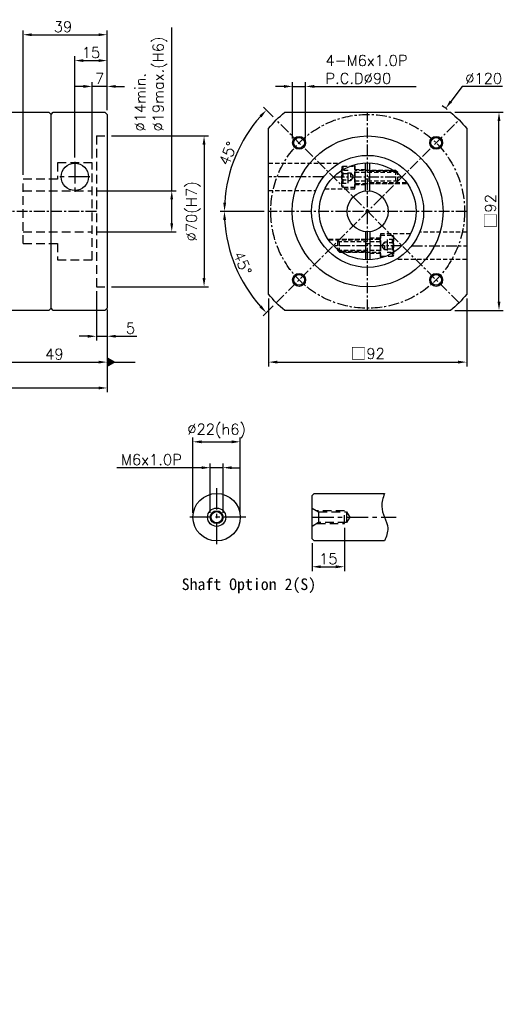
# Model space of a CAD drawing. Header units: millimetres. Extents: x -346 to 775, y -19 to 500.
# Tile 2 of 2: x -25 to 200, y -19 to 438. Entities that reach past the tile are written whole.
import ezdxf

# ---------------------------------------------------------------- set-up
doc = ezdxf.new("R2010")
doc.units = ezdxf.units.MM
doc.header["$LTSCALE"] = 4
doc.linetypes.add('CENTER', pattern=[2, 1.25, -0.25, 0.25, -0.25])
doc.linetypes.add('DASHED', pattern=[0.75, 0.5, -0.25])
for name, color, linetype in [('DIM', 6, 'Continuous'), ('MF90X1-012', 7, 'Continuous'), ('MF90X1-212', 7, 'Continuous'), ('中心線', 1, 'CENTER'), ('圖框', 7, 'Continuous'), ('虛線', 170, 'DASHED')]:
    doc.layers.add(name, color=color, linetype=linetype)
doc.styles.get("Standard").update_dxf_attribs({"font": 'romans.shx'})
doc.dimstyles.new('R', dxfattribs={"dimscale": 2, "dimtxt": 2.5, "dimasz": 2, "dimexe": 1, "dimexo": 1, "dimgap": 0.6, "dimtad": 1, "dimtoh": 1, "dimdec": 4, "dimdsep": 46, "dimtxsty": 'Standard', "dimcen": 0.5, "dimdle": 1, "dimclrt": 7, "dimadec": 4, "dimazin": 2, "dimtfac": 1, "dimtdec": 4, "dimtofl": 0, "dimtmove": 0, "dimatfit": 3, "dimfxl": 0, "dimtolj": 1, "dimarcsym": 0})
doc.dimstyles.get("Standard").update_dxf_attribs({"dimscale": 2, "dimtxt": 2.5, "dimasz": 2, "dimexe": 1, "dimexo": 1, "dimgap": 0.6, "dimtad": 1, "dimdec": 4, "dimdsep": 46, "dimtxsty": 'Standard', "dimcen": 0.5, "dimdle": 1, "dimclrt": 7, "dimadec": 4, "dimazin": 2, "dimtfac": 1, "dimtdec": 4, "dimtofl": 0, "dimtmove": 0, "dimatfit": 3, "dimfxl": 0, "dimtolj": 1, "dimarcsym": 0})

# ---------------------------------------------------------------- blocks, each defined once
blk = doc.blocks.new('*D40')
at = {"layer": 'Defpoints', "color": 0, "ltscale": 2}
for p in [(10.82, 314.01), (15.82, 304.01), (15.82, 291.01)]:
    blk.add_point(p, dxfattribs=at)
at = {"layer": '圖框', "color": 0, "lineweight": -2, "ltscale": 2}
for p, q in [((10.82, 312.01), (10.82, 289.01)), ((15.82, 302.01), (15.82, 289.01)), ((6.82, 291.01), (2.82, 291.01)), ((10.82, 291.01), (15.82, 291.01)), ((19.82, 291.01), (29.55, 291.01))]:
    blk.add_line(p, q, dxfattribs=at)
at = {"layer": '圖框', "color": 0, "ltscale": 2}
for points in [[(6.82, 291.67), (6.82, 290.34), (10.82, 291.01)], [(19.82, 291.67), (19.82, 290.34), (15.82, 291.01)]]:
    blk.add_solid(points, dxfattribs=at)
at = {"layer": '圖框', "color": 7, "ltscale": 2, "insert": (26.68, 294.71), "char_height": 5, "attachment_point": 5}
blk.add_mtext('\\A1;5', dxfattribs=at)
blk = doc.blocks.new('*D41')
at = {"color": 0, "lineweight": -2}
for p, q in [((-168.68, 337.01), (-168.68, 265.01)), ((15.82, 302.01), (15.82, 265.01)), ((-164.68, 267.01), (11.82, 267.01))]:
    blk.add_line(p, q, dxfattribs=at)
at = {"color": 0}
for points in [[(-164.68, 267.67), (-164.68, 266.34), (-168.68, 267.01)], [(11.82, 267.67), (11.82, 266.34), (15.82, 267.01)]]:
    blk.add_solid(points, dxfattribs=at)
at = {"layer": 'Defpoints', "color": 0}
for p in [(-168.68, 339.01), (15.82, 304.01), (15.82, 267.01)]:
    blk.add_point(p, dxfattribs=at)
at = {"color": 7, "insert": (-76.43, 270.71), "char_height": 5, "attachment_point": 5}
blk.add_mtext('\\A1;184.5', dxfattribs=at)
blk = doc.blocks.new('*D22')
at = {"color": 0, "lineweight": -2}
for p, q in [((45.82, 358.51), (45.82, 434.38)), ((10.82, 358.51), (47.82, 358.51)), ((45.82, 343.51), (45.82, 354.51)), ((10.82, 339.51), (47.82, 339.51))]:
    blk.add_line(p, q, dxfattribs=at)
at = {"color": 0}
for points in [[(45.15, 354.51), (46.48, 354.51), (45.82, 358.51)], [(45.15, 343.51), (46.48, 343.51), (45.82, 339.51)]]:
    blk.add_solid(points, dxfattribs=at)
at = {"layer": 'Defpoints', "color": 0}
for p in [(8.82, 358.51), (8.82, 339.51), (45.82, 339.51)]:
    blk.add_point(p, dxfattribs=at)
at = {"color": 7, "insert": (28.67, 386.04), "char_height": 5, "attachment_point": 1, "rotation": 90}
blk.add_mtext('\\A1;%%C14min.\\P%%C19max.(H6)', dxfattribs=at)
blk = doc.blocks.new('*D42')
at = {"color": 0, "lineweight": -2}
for p, q in [((17.82, 384.01), (62.82, 384.01)), ((60.82, 380.01), (60.82, 318.01)), ((17.82, 314.01), (62.82, 314.01))]:
    blk.add_line(p, q, dxfattribs=at)
at = {"color": 0}
for points in [[(60.15, 380.01), (61.48, 380.01), (60.82, 384.01)], [(60.15, 318.01), (61.48, 318.01), (60.82, 314.01)]]:
    blk.add_solid(points, dxfattribs=at)
at = {"layer": 'Defpoints', "color": 0}
for p in [(15.82, 384.01), (15.82, 314.01), (60.82, 314.01)]:
    blk.add_point(p, dxfattribs=at)
at = {"color": 7, "insert": (55.81, 349.01), "char_height": 5, "attachment_point": 5, "rotation": 90}
blk.add_mtext('\\A1;%%C70(H7)', dxfattribs=at)
blk = doc.blocks.new('*D43')
at = {"color": 0, "lineweight": -2}
for p, q in [((-23.18, 366.01), (-23.18, 433.01)), ((-19.18, 431.01), (11.82, 431.01)), ((15.82, 396.01), (15.82, 433.01))]:
    blk.add_line(p, q, dxfattribs=at)
at = {"color": 0}
for points in [[(-19.18, 431.67), (-19.18, 430.34), (-23.18, 431.01)], [(11.82, 431.67), (11.82, 430.34), (15.82, 431.01)]]:
    blk.add_solid(points, dxfattribs=at)
at = {"layer": 'Defpoints', "color": 0}
for p in [(15.82, 431.01), (15.82, 394.01), (-23.18, 364.01)]:
    blk.add_point(p, dxfattribs=at)
at = {"color": 7, "insert": (-4.68, 434.71), "char_height": 5, "attachment_point": 5}
blk.add_mtext('\\A1;39', dxfattribs=at)
blk = doc.blocks.new('*D44')
at = {"layer": 'Defpoints', "color": 0}
for p in [(15.82, 419.01), (15.82, 394.01), (0.82, 372.01)]:
    blk.add_point(p, dxfattribs=at)
at = {"layer": '圖框', "color": 0, "lineweight": -2}
for p, q in [((0.82, 374.01), (0.82, 421.01)), ((15.82, 396.01), (15.82, 421.01)), ((4.82, 419.01), (11.82, 419.01))]:
    blk.add_line(p, q, dxfattribs=at)
at = {"layer": '圖框', "color": 0}
for points in [[(4.82, 419.67), (4.82, 418.34), (0.82, 419.01)], [(11.82, 419.67), (11.82, 418.34), (15.82, 419.01)]]:
    blk.add_solid(points, dxfattribs=at)
at = {"layer": '圖框', "color": 7, "insert": (8.32, 422.71), "char_height": 5, "attachment_point": 5}
blk.add_mtext('\\A1;15', dxfattribs=at)
blk = doc.blocks.new('*D23')
at = {"layer": 'Defpoints', "color": 0, "ltscale": 2}
for p in [(94.37, 391.43), (79.21, 382.25), (90.79, 349.01), (182.79, 349.01), (179.22, 306.58)]:
    blk.add_point(p, dxfattribs=at)
at = {"layer": '圖框', "color": 0, "lineweight": -2, "ltscale": 2}
for p, q in [((92.95, 392.85), (88.36, 397.43)), ((88.79, 349.01), (68.3, 349.01))]:
    blk.add_line(p, q, dxfattribs=at)
blk.add_arc((136.79, 349.01), 66.49, 138.4474, 176.5526, dxfattribs=at)
at = {"layer": '圖框', "color": 0, "ltscale": 2}
for points in [[(86.55, 393.57), (87.52, 392.65), (89.78, 396.02)], [(71.09, 352.98), (69.76, 353.02), (70.3, 349.01)]]:
    blk.add_solid(points, dxfattribs=at)
at = {"layer": '圖框', "color": 7, "ltscale": 2, "insert": (71.95, 375.87), "char_height": 5, "attachment_point": 5, "rotation": 67.5}
blk.add_mtext('\\A1;45°', dxfattribs=at)
blk = doc.blocks.new('*D24')
at = {"layer": 'Defpoints', "color": 0}
for p in [(179.22, 391.43), (90.79, 349.01), (182.79, 349.01), (72.52, 331.78), (94.37, 306.58)]:
    blk.add_point(p, dxfattribs=at)
at = {"layer": '圖框', "color": 0, "lineweight": -2}
for p, q in [((88.79, 349.01), (68.26, 349.01)), ((92.95, 305.16), (88.33, 300.54))]:
    blk.add_line(p, q, dxfattribs=at)
blk.add_arc((136.79, 349.01), 66.54, 183.445, 221.555, dxfattribs=at)
at = {"layer": '圖框', "color": 0}
for points in [[(69.71, 344.99), (71.04, 345.03), (70.26, 349.01)], [(87.49, 305.33), (86.52, 304.41), (89.75, 301.96)]]:
    blk.add_solid(points, dxfattribs=at)
at = {"layer": '圖框', "color": 7, "insert": (78.74, 324.96), "char_height": 5, "attachment_point": 5, "rotation": 292.5}
blk.add_mtext('\\A1;45°', dxfattribs=at)
blk = doc.blocks.new('*D25')
at = {"layer": 'Defpoints', "color": 0}
for p in [(173.04, 396.82), (100.55, 301.19)]:
    blk.add_point(p, dxfattribs=at)
at = {"layer": '圖框', "color": 0, "lineweight": -2}
for p, q in [((180.76, 407.01), (175.45, 400.01)), ((199.34, 407.01), (180.76, 407.01)), ((135.79, 349.01), (137.79, 349.01)), ((136.79, 348.01), (136.79, 350.01))]:
    blk.add_line(p, q, dxfattribs=at)
blk.add_arc((136.79, 349.01), 60, 51.9654, 54.7486, dxfattribs=at)
at = {"layer": '圖框', "color": 0}
blk.add_solid([(174.92, 400.41), (175.98, 399.61), (173.04, 396.82)], dxfattribs=at)
at = {"layer": '圖框', "color": 7, "insert": (190.65, 410.71), "char_height": 5, "attachment_point": 5}
blk.add_mtext('\\A1;∅120', dxfattribs=at)
blk = doc.blocks.new('*D52')
at = {"layer": 'Defpoints', "color": 0, "ltscale": 2}
for p in [(77.67, 242.01), (55.67, 207.01), (77.67, 207.01)]:
    blk.add_point(p, dxfattribs=at)
at = {"layer": '圖框', "color": 0, "lineweight": -2, "ltscale": 2}
for p, q in [((55.67, 209.01), (55.67, 244.01)), ((77.67, 209.01), (77.67, 244.01)), ((59.67, 242.01), (73.67, 242.01))]:
    blk.add_line(p, q, dxfattribs=at)
at = {"layer": '圖框', "color": 0, "ltscale": 2}
for points in [[(59.67, 242.67), (59.67, 241.34), (55.67, 242.01)], [(73.67, 242.67), (73.67, 241.34), (77.67, 242.01)]]:
    blk.add_solid(points, dxfattribs=at)
at = {"layer": '圖框', "color": 7, "ltscale": 2, "insert": (66.67, 247.01), "char_height": 5, "attachment_point": 5}
blk.add_mtext('\\A1;%%C22(h6)', dxfattribs=at)
blk = doc.blocks.new('*D53')
at = {"layer": 'Defpoints', "color": 0, "ltscale": 2}
for p in [(69.67, 230), (63.67, 207.01), (69.67, 207.01)]:
    blk.add_point(p, dxfattribs=at)
at = {"layer": '圖框', "color": 0, "lineweight": -2, "ltscale": 2}
for p, q in [((59.67, 230), (20.29, 230)), ((63.67, 209.01), (63.67, 232)), ((69.67, 230), (63.67, 230)), ((69.67, 209.01), (69.67, 232)), ((73.67, 230), (77.67, 230))]:
    blk.add_line(p, q, dxfattribs=at)
at = {"layer": '圖框', "color": 0, "ltscale": 2}
for points in [[(59.67, 230.66), (59.67, 229.33), (63.67, 230)], [(73.67, 230.66), (73.67, 229.33), (69.67, 230)]]:
    blk.add_solid(points, dxfattribs=at)
at = {"layer": '圖框', "color": 7, "ltscale": 2, "insert": (36.37, 233.7), "char_height": 5, "attachment_point": 5}
blk.add_mtext('\\A1;M6x1.0P', dxfattribs=at)
blk = doc.blocks.new('*D54')
at = {"layer": 'Defpoints', "color": 0, "ltscale": 2}
for p in [(126.02, 204.01), (111.02, 197.01), (126.02, 184.01)]:
    blk.add_point(p, dxfattribs=at)
at = {"layer": '圖框', "color": 0, "lineweight": -2, "ltscale": 2}
for p, q in [((126.02, 202.01), (126.02, 182.01)), ((111.02, 195.01), (111.02, 182.01)), ((115.02, 184.01), (122.02, 184.01))]:
    blk.add_line(p, q, dxfattribs=at)
at = {"layer": '圖框', "color": 0, "ltscale": 2}
for points in [[(115.02, 184.67), (115.02, 183.34), (111.02, 184.01)], [(122.02, 184.67), (122.02, 183.34), (126.02, 184.01)]]:
    blk.add_solid(points, dxfattribs=at)
at = {"layer": '圖框', "color": 7, "ltscale": 2, "insert": (118.52, 187.71), "char_height": 5, "attachment_point": 5}
blk.add_mtext('\\A1;15', dxfattribs=at)
blk = doc.blocks.new('*D31')
at = {"layer": 'Defpoints', "color": 0}
for p in [(-33.18, 304.01), (15.82, 305.47), (15.82, 279.01)]:
    blk.add_point(p, dxfattribs=at)
at = {"layer": 'DIM', "color": 0, "lineweight": -2}
for p, q in [((-33.18, 302.01), (-33.18, 277.01)), ((15.82, 303.47), (15.82, 277.01)), ((-29.18, 279.01), (11.82, 279.01))]:
    blk.add_line(p, q, dxfattribs=at)
at = {"layer": 'DIM', "color": 0}
for points in [[(-29.18, 279.67), (-29.18, 278.34), (-33.18, 279.01)], [(11.82, 279.67), (11.82, 278.34), (15.82, 279.01)]]:
    blk.add_solid(points, dxfattribs=at)
at = {"layer": 'DIM', "color": 7, "insert": (-8.68, 282.71), "char_height": 5, "attachment_point": 5}
blk.add_mtext('\\A1;49', dxfattribs=at)
blk = doc.blocks.new('*D33')
at = {"color": 0, "lineweight": -2}
for p, q in [((177.32, 395.01), (199.79, 395.01)), ((197.79, 307.01), (197.79, 391.01)), ((177.32, 303.01), (199.79, 303.01))]:
    blk.add_line(p, q, dxfattribs=at)
at = {"color": 0}
for points in [[(197.13, 391.01), (198.46, 391.01), (197.79, 395.01)], [(197.13, 307.01), (198.46, 307.01), (197.79, 303.01)]]:
    blk.add_solid(points, dxfattribs=at)
at = {"layer": 'Defpoints', "color": 0}
for p in [(175.32, 395.01), (197.79, 395.01), (175.32, 303.01)]:
    blk.add_point(p, dxfattribs=at)
at = {"color": 7, "insert": (193.89, 349.01), "char_height": 5, "attachment_point": 5, "rotation": 90}
blk.add_mtext('\\A1;{\\fPMingLiU|b0|i0|c136|p18;\\H1.083x;\\C0;□}92', dxfattribs=at)
blk = doc.blocks.new('*D56')
at = {"color": 0, "lineweight": -2}
for p, q in [((90.79, 308.48), (90.79, 277.01)), ((182.79, 308.48), (182.79, 277.01)), ((94.79, 279.01), (178.79, 279.01))]:
    blk.add_line(p, q, dxfattribs=at)
at = {"color": 0}
for points in [[(94.79, 279.67), (94.79, 278.34), (90.79, 279.01)], [(178.79, 279.67), (178.79, 278.34), (182.79, 279.01)]]:
    blk.add_solid(points, dxfattribs=at)
at = {"layer": 'Defpoints', "color": 0}
for p in [(90.79, 310.48), (182.79, 310.48), (182.79, 279.01)]:
    blk.add_point(p, dxfattribs=at)
at = {"color": 7, "insert": (136.79, 282.91), "char_height": 5, "attachment_point": 5}
blk.add_mtext('\\A1;{\\fPMingLiU|b0|i0|c136|p18;\\H1.083x;\\C0;□}92', dxfattribs=at)
blk = doc.blocks.new('A$C10EE03D6')
at = {"color": 0, "linetype": 'DASHED'}
for p, q in [((0.5, 10), (0.5, 0)), ((26, 7), (6, 7)), ((25, 8), (25, 2)), ((26, 3), (6, 3))]:
    blk.add_line(p, q, dxfattribs=at)
for points in [[(0.5, 0), (0, 0.87), (0, 9.13), (0.5, 10), (6, 10), (6, 0)], [(0, 7.89), (0, 2.11), (3, 2.11), (3, 7.89)], [(0, 6.44), (0, 3.56), (3, 3.56), (3, 6.44)], [(3, 3.11), (3, 6.89), (4, 6.89), (4, 3.11)]]:
    blk.add_lwpolyline(points, close=True, dxfattribs=at)
blk.add_lwpolyline([(4, 6.89), (5.44, 5), (4, 3.11)], dxfattribs=at)
blk.add_lwpolyline([(6, 1.4, -0.414214), (6.6, 2), (25, 2), (26, 3), (26, 7), (25, 8), (6.6, 8, -0.414214), (6, 8.6)], format="xyb", dxfattribs=at)
blk = doc.blocks.new('A$C624D323E')
at = {"layer": 'MF90X1-212', "color": 0, "linetype": 'DASHED'}
for p, q in [((16.5, 42), (21.5, 42)), ((23.5, 41.5), (34.55, 41.5)), ((23.5, 41.1), (35, 41.1)), ((16.5, 35), (21.5, 35)), ((23.5, 35.9), (40.57, 35.9)), ((23.5, 35.5), (40.86, 35.5)), ((21.5, 9.5), (4.14, 9.5)), ((28.5, 10), (23.5, 10)), ((21.5, 9.1), (4.43, 9.1)), ((21.5, 3.9), (10, 3.9)), ((21.5, 3.5), (10.45, 3.5)), ((28.5, 3), (23.5, 3))]:
    blk.add_line(p, q, dxfattribs=at)
at = {"layer": 'MF90X1-212', "color": 0}
for p, q in [((21.5, 31.95), (21.5, 44.98)), ((23.5, 31.95), (23.5, 44.98)), ((21.5, 13.05), (21.5, 0.02)), ((23.5, 13.05), (23.5, 0.02))]:
    blk.add_line(p, q, dxfattribs=at)
at = {"layer": 'MF90X1-212', "color": 0, "linetype": 'CENTER'}
for p, q in [((6.68, 38.5), (38.32, 38.5)), ((38.32, 6.5), (6.68, 6.5))]:
    blk.add_line(p, q, dxfattribs=at)
at = {"layer": 'MF90X1-212', "color": 0, "linetype": 'DASHED'}
for points in [[(2.6, 33), (16.5, 33), (16.5, 44.21)], [(42.4, 12), (28.5, 12), (28.5, 0.79)]]:
    blk.add_lwpolyline(points, dxfattribs=at)
at = {"layer": 'MF90X1-212', "color": 0}
for radius in [22.5, 9.5]:
    blk.add_circle((22.5, 22.5), radius, dxfattribs=at)
for start, end in [(86.1774, 93.8226), (266.1774, 273.8226)]:
    blk.add_arc((22.5, 22.5), 15, start, end, dxfattribs=at)
at = {"color": 0}
blk.add_blockref('A$C10EE03D6', (10.5, 33.5), dxfattribs=at)
at = {"color": 0, "rotation": 180}
blk.add_blockref('A$C10EE03D6', (34.5, 11.5), dxfattribs=at)
blk = doc.blocks.new('*D57')
at = {"layer": 'Defpoints', "color": 0, "ltscale": 2}
for p in [(107.97, 407.01), (101.97, 380.82), (107.97, 380.82)]:
    blk.add_point(p, dxfattribs=at)
at = {"layer": '圖框', "color": 0, "lineweight": -2, "ltscale": 2}
for p, q in [((97.97, 407.01), (93.97, 407.01)), ((101.97, 382.82), (101.97, 409.01)), ((101.97, 407.01), (107.97, 407.01)), ((107.97, 382.82), (107.97, 409.01)), ((111.97, 407.01), (159.33, 407.01))]:
    blk.add_line(p, q, dxfattribs=at)
at = {"layer": '圖框', "color": 0, "ltscale": 2}
for points in [[(97.97, 407.67), (97.97, 406.34), (101.97, 407.01)], [(111.97, 407.67), (111.97, 406.34), (107.97, 407.01)]]:
    blk.add_solid(points, dxfattribs=at)
at = {"layer": '圖框', "color": 7, "ltscale": 2, "insert": (117.17, 421.54), "char_height": 5, "attachment_point": 1}
blk.add_mtext('\\A1;4-M6x1.0P\\PP.C.D%%C90', dxfattribs=at)
blk = doc.blocks.new('*D58')
at = {"color": 0, "lineweight": -2}
for p, q in [((4.82, 407.01), (0.82, 407.01)), ((8.82, 373.51), (8.82, 409.01)), ((15.82, 407.01), (8.82, 407.01)), ((15.82, 396.01), (15.82, 409.01)), ((19.82, 407.01), (23.82, 407.01))]:
    blk.add_line(p, q, dxfattribs=at)
at = {"color": 0}
for points in [[(4.82, 407.67), (4.82, 406.34), (8.82, 407.01)], [(19.82, 407.67), (19.82, 406.34), (15.82, 407.01)]]:
    blk.add_solid(points, dxfattribs=at)
at = {"layer": 'Defpoints', "color": 0}
for p in [(8.82, 407.01), (15.82, 394.01), (8.82, 371.51)]:
    blk.add_point(p, dxfattribs=at)
at = {"color": 7, "insert": (12.32, 410.71), "char_height": 5, "attachment_point": 5}
blk.add_mtext('\\A1;7', dxfattribs=at)
blk = doc.blocks.new('_DatumFilled')
at = {"color": 0, "linetype": 'ByBlock'}
blk.add_solid([(0, 0.58), (-1, 0), (0, -0.58)], dxfattribs=at)

msp = doc.modelspace()

# ---------------------------------------------------------------- linework, layer by layer
at = {"color": 0}
for p, q in [((-32.18218, 395.00516), (-11.18218, 395.00516)), ((-11.18218, 395.00516), (-10.18218, 394.00516)), ((-10.18218, 394.00516), (-9.18218, 395.00516)), ((-10.18218, 304.00516), (-10.18218, 394.00516)), ((-9.18218, 395.00516), (14.81782, 395.00516)), ((14.81782, 395.00516), (15.81782, 394.00516)), ((15.81782, 394.00516), (15.81782, 304.00516)), ((-11.18218, 303.00516), (-32.18218, 303.00516)), ((-10.18218, 304.00516), (-11.18218, 303.00516)), ((-9.18218, 303.00516), (-10.18218, 304.00516)), ((14.81782, 303.00516), (-9.18218, 303.00516)), ((15.81782, 304.00516), (14.81782, 303.00516)), ((14.81782, 303.00516), (15.81782, 304.00516))]:
    msp.add_line(p, q, dxfattribs=at)
at = {"color": 0, "linetype": 'DASHED', "ltscale": 2}
for p, q in [((10.81782, 384.00516), (10.81782, 314.00516)), ((10.81782, 384.00516), (15.81782, 384.00516)), ((-7.18218, 371.50516), (-7.18218, 364.00516)), ((8.81782, 371.50516), (-7.18218, 371.50516)), ((8.81782, 326.50516), (8.81782, 371.50516)), ((-7.18218, 364.00516), (-23.18218, 364.00516)), ((-23.18218, 334.00516), (-23.18218, 364.00516)), ((-23.18218, 358.50516), (8.81782, 358.50516)), ((-23.18218, 339.50516), (8.81782, 339.50516)), ((-23.18218, 334.00516), (-7.18218, 334.00516)), ((-7.18218, 334.00516), (-7.18218, 326.50516)), ((-7.18218, 326.50516), (8.81782, 326.50516)), ((10.81782, 314.00516), (15.81782, 314.00516))]:
    msp.add_line(p, q, dxfattribs=at)
at = {"color": 0, "linetype": 'CENTER', "ltscale": 2}
for p, q in [((0.81782, 372.00516), (0.81782, 358.00516)), ((7.81782, 365.00516), (-6.18218, 365.00516))]:
    msp.add_line(p, q, dxfattribs=at)
at = {"color": 0, "linetype": 'CENTER'}
msp.add_line((10.81782, 349.00516), (-168.68218, 349.00516), dxfattribs=at)
at = {"color": 0}
msp.add_lwpolyline([(98.27059, 303.00516, -0.04414616), (90.79331, 310.48244), (90.79331, 387.52788, -0.04414616), (98.27059, 395.00516), (175.31603, 395.00516, -0.04414616), (182.79331, 387.52788), (182.79331, 310.48244, -0.04414616), (175.31603, 303.00516)], format="xyb", close=True, dxfattribs=at)
for centre, radius in [((136.79331, 349.00516), 35), ((104.9735, 380.82497), 3), ((104.9735, 380.82497), 2.5), ((168.61311, 380.82497), 3), ((168.61311, 380.82497), 2.5), ((136.79331, 349.00516), 26), ((0.81782, 365.00516), 6.35), ((104.9735, 317.18536), 3), ((168.61311, 317.18536), 3), ((104.9735, 317.18536), 2.5), ((168.61311, 317.18536), 2.5)]:
    msp.add_circle(centre, radius, dxfattribs=at)
at = {"layer": 'MF90X1-012', "color": 0, "linetype": 'CENTER', "ltscale": 2}
for p, q in [((66.67038, 220.50516), (66.67038, 193.50516)), ((80.17038, 207.00516), (53.17038, 207.00516))]:
    msp.add_line(p, q, dxfattribs=at)
at = {"layer": 'MF90X1-012', "color": 0, "ltscale": 2}
for p, q in [((111.01553, 217.00516), (112.01553, 218.00516)), ((111.01553, 197.00516), (111.01553, 217.00516)), ((112.01553, 218.00516), (144.61553, 218.00516)), ((114.04661, 209.50516), (114.04661, 204.50516)), ((127.01553, 209.50516), (127.01553, 204.50516)), ((112.01553, 196.00516), (111.01553, 197.00516)), ((144.61553, 196.00516), (112.01553, 196.00516))]:
    msp.add_line(p, q, dxfattribs=at)
at = {"layer": 'MF90X1-012', "color": 0, "linetype": 'DASHED', "ltscale": 2}
for points in [[(111.01553, 211.25516), (114.04661, 209.50516), (127.01553, 209.50516), (128.4589, 207.00516), (127.01553, 204.50516), (114.04661, 204.50516), (111.01553, 202.75516)], [(113.18059, 204.00516), (126.01553, 204.00516), (126.01553, 210.00516), (113.18059, 210.00516)]]:
    msp.add_lwpolyline(points, dxfattribs=at)
at = {"layer": 'MF90X1-012', "color": 0, "ltscale": 2}
for radius in [11, 4.25, 3, 2.6]:
    msp.add_circle((66.67038, 207.00516), radius, dxfattribs=at)
at = {"layer": '中心線', "color": 0}
for p, q in [((136.79331, 303.00516), (136.79331, 395.00516)), ((179.21972, 306.57876), (94.3669, 391.43157)), ((94.3669, 306.57876), (179.21972, 391.43157)), ((116.29941, 365.00516), (90.79331, 365.00516)), ((182.79331, 349.00516), (90.79331, 349.00516)), ((157.28721, 333.00516), (182.79331, 333.00516))]:
    msp.add_line(p, q, dxfattribs=at)
msp.add_circle((136.79331, 349.00516), 45, dxfattribs=at)
at = {"layer": '圖框', "color": 0, "linetype": 'CENTER', "ltscale": 2}
msp.add_line((111.01553, 207.00516), (149.98807, 207.00516), dxfattribs=at)
at = {"layer": '圖框', "color": 0, "ltscale": 2}
msp.add_spline([(144.61553, 218.00516), (143.35958, 212.02665), (144.61553, 207.00516), (146.15722, 201.9553), (144.61553, 196.00516)], degree=3, dxfattribs=at)
at = {"layer": '虛線', "color": 0}
for p, q in [((90.79331, 371.35516), (123.50883, 371.35516)), ((90.79331, 358.65516), (112.65045, 358.65516)), ((182.79331, 339.35516), (160.93617, 339.35516)), ((182.79331, 326.65516), (150.07779, 326.65516))]:
    msp.add_line(p, q, dxfattribs=at)

# ---------------------------------------------------------------- block references
at = {"color": 0}
msp.add_blockref('A$C624D323E', (114.29331, 326.50516), dxfattribs=at)

# ---------------------------------------------------------------- texts
at = {"color": 0, "insert": (50.43658, 178.57897), "char_height": 5.4, "width": 65.4239934, "attachment_point": 1}
msp.add_mtext('{\\fDFKai-SB|b1|i0|c0|p65;Shaft Option 2(S)}', dxfattribs=at)
at = {"layer": 'DIM', "color": 7, "char_height": 3.125, "width": 2}
for insert, attachment_point in [((88.33562, 149.09553), 1), ((116.37101, 133.97787), 1), ((11.83562, -4.02947), 9), ((39.87101, -19.14713), 9)]:
    msp.add_mtext('\\A1;', dxfattribs=dict(at, insert=insert, attachment_point=attachment_point))

# ---------------------------------------------------------------- dimensions: what is measured, and where the dimension line sits
at = {"color": 0}
dim = msp.add_linear_dim(base=(15.81782, 431.00516), p1=(-23.18218, 364.00516), p2=(15.81782, 394.00516), dimstyle='Standard', dxfattribs=at)
dim.commit()
dim.dimension.update_dxf_attribs({"geometry": '*D43', "text_midpoint": (-4.68218, 431.00516), "dimtype": 160})
for base, p1, p2, text, picture, middle in [((45.81782, 339.50516), (8.81782, 358.50516), (8.81782, 339.50516), '%%C14min.\\P%%C19max.(H6)', '*D22', (45.81782, 409.60762)), ((60.81782, 314.00516), (15.81782, 384.00516), (15.81782, 314.00516), '%%C<>(H7)', '*D42', (60.81782, 349.00516))]:
    dim = msp.add_linear_dim(base=base, p1=p1, p2=p2, angle=90, text=text, dimstyle='Standard', override={"dimtmove": 0}, dxfattribs=at)
    dim.commit()
    dim.dimension.update_dxf_attribs({"geometry": picture, "text_midpoint": middle, "dimtype": 160})
dim = msp.add_linear_dim(base=(8.81782, 407.00516), p1=(15.81782, 394.00516), p2=(8.81782, 371.50516), dimstyle='Standard', override={"dimtofl": 1, "dimldrblk": 'DatumFilled', "dimtfill": 1}, dxfattribs=at)
dim.commit()
dim.dimension.update_dxf_attribs({"geometry": '*D58', "text_midpoint": (12.31782, 410.70516)})
dim = msp.add_linear_dim(base=(197.79331, 395.00516), p1=(175.31603, 303.00516), p2=(175.31603, 395.00516), angle=90, text='{\\fPMingLiU|b0|i0|c136|p18;\\H1.083x;\\C0;□}<>', dimstyle='Standard', dxfattribs=at)
dim.commit()
dim.dimension.update_dxf_attribs({"geometry": '*D33', "text_midpoint": (197.79331, 349.00516), "dimtype": 160})
dim = msp.add_linear_dim(base=(15.81782, 267.00516), p1=(-168.68218, 339.00516), p2=(15.81782, 304.00516), dimstyle='Standard', dxfattribs=at)
dim.commit()
dim.dimension.update_dxf_attribs({"geometry": '*D41', "text_midpoint": (-76.43218, 270.70516)})
dim = msp.add_linear_dim(base=(182.79331, 279.00516), p1=(90.79331, 310.48244), p2=(182.79331, 310.48244), text='{\\fPMingLiU|b0|i0|c136|p18;\\H1.083x;\\C0;□}<>', dimstyle='Standard', dxfattribs=at)
dim.commit()
dim.dimension.update_dxf_attribs({"geometry": '*D56', "text_midpoint": (136.79331, 279.00516), "dimtype": 160})
at = {"layer": 'DIM', "color": 0}
dim = msp.add_linear_dim(base=(15.81782, 279.00516), p1=(-33.18218, 304.00516), p2=(15.81782, 305.46997), dimstyle='Standard', dxfattribs=at)
dim.commit()
dim.dimension.update_dxf_attribs({"geometry": '*D31', "text_midpoint": (-8.68218, 282.70516)})
at = {"layer": '圖框', "color": 0}
dim = msp.add_linear_dim(base=(15.81782, 419.00516), p1=(0.81782, 372.00516), p2=(15.81782, 394.00516), dimstyle='Standard', dxfattribs=at)
dim.commit()
dim.dimension.update_dxf_attribs({"geometry": '*D44', "text_midpoint": (8.31782, 422.70516)})
at = {"layer": '圖框', "color": 0, "ltscale": 2}
dim = msp.add_linear_dim(base=(107.9735, 407.00516), p1=(101.9735, 380.82497), p2=(107.9735, 380.82497), text='4-M<>x1.0P\\PP.C.D%%C90', dimstyle='Standard', override={"dimtofl": 1}, dxfattribs=at)
dim.commit()
dim.dimension.update_dxf_attribs({"geometry": '*D57', "text_midpoint": (137.64969, 414.87183)})
at = {"layer": '圖框', "color": 0}
dim = msp.add_diameter_dim_2p(p1=(100.54967, 301.18886), p2=(173.03695, 396.82146), dimstyle='R', dxfattribs=at)
dim.commit()
dim.dimension.update_dxf_attribs({"geometry": '*D25', "text_midpoint": (190.64643, 407.00516), "dimtype": 163})
at = {"layer": '圖框', "color": 0, "ltscale": 2}
dim = msp.add_angular_dim_2l(base=(79.21127, 382.25017), line1=((182.79331, 349.00516), (90.79331, 349.00516)), line2=((179.21972, 306.57876), (94.3669, 391.43157)), dimstyle='Standard', dxfattribs=at)
dim.commit()
dim.dimension.update_dxf_attribs({"geometry": '*D23', "text_midpoint": (71.9462, 375.86572)})
at = {"layer": '圖框', "color": 0}
dim = msp.add_angular_dim_2l(base=(72.52486, 331.78448), line1=((94.3669, 306.57876), (179.21972, 391.43157)), line2=((182.79331, 349.00516), (90.79331, 349.00516)), dimstyle='Standard', dxfattribs=at)
dim.commit()
dim.dimension.update_dxf_attribs({"geometry": '*D24', "text_midpoint": (78.74079, 324.95902)})
at = {"layer": '圖框', "color": 0, "ltscale": 2}
dim = msp.add_linear_dim(base=(15.81782, 291.00516), p1=(10.81782, 314.00516), p2=(15.81782, 304.00516), dimstyle='Standard', override={"dimtofl": 1}, dxfattribs=at)
dim.commit()
dim.dimension.update_dxf_attribs({"geometry": '*D40', "text_midpoint": (26.68448, 294.70516)})
dim = msp.add_linear_dim(base=(77.67038, 242.00516), p1=(55.67038, 207.00516), p2=(77.67038, 207.00516), text='%%C<>(h6)', dimstyle='Standard', dxfattribs=at)
dim.commit()
dim.dimension.update_dxf_attribs({"geometry": '*D52', "text_midpoint": (66.67038, 242.00516), "dimtype": 160})
dim = msp.add_linear_dim(base=(69.67038, 229.99672), p1=(63.67038, 207.00516), p2=(69.67038, 207.00516), text='M<>x1.0P', dimstyle='Standard', override={"dimtofl": 1}, dxfattribs=at)
dim.commit()
dim.dimension.update_dxf_attribs({"geometry": '*D53', "text_midpoint": (36.37452, 229.99672), "dimtype": 160})
dim = msp.add_linear_dim(base=(126.01553, 184.00516), p1=(111.01553, 197.00516), p2=(126.01553, 204.00516), dimstyle='Standard', dxfattribs=at)
dim.commit()
dim.dimension.update_dxf_attribs({"geometry": '*D54', "text_midpoint": (118.51553, 184.00516), "dimtype": 160})

# ---------------------------------------------------------------- leaders
msp.add_leader([(15.81782, 279.00516), (28.76771, 279.00516)], dimstyle='Standard', override={"dimldrblk": 'DatumFilled'}, dxfattribs=at)

doc.saveas('drawing.dxf')
